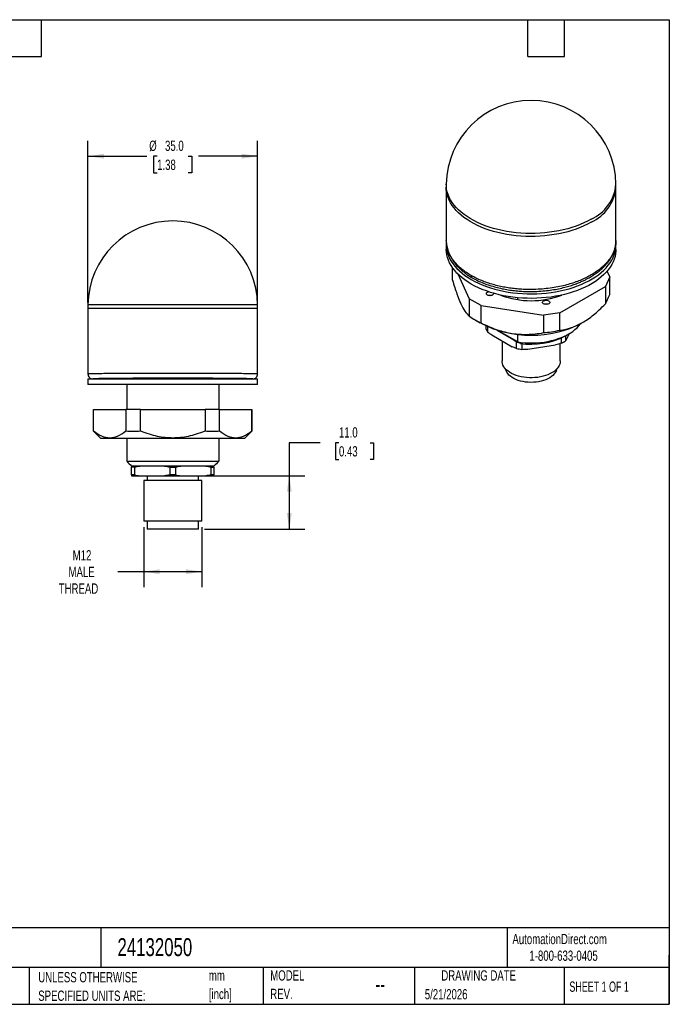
# Model space of a CAD drawing. Header units: millimetres. Extents: x 6 to 273, y 6 to 210.
# Tile 2 of 2: x 139 to 273, y 6 to 210. Entities that reach past the tile are written whole.
import ezdxf

# ---------------------------------------------------------------- set-up
doc = ezdxf.new("R2010")
doc.units = ezdxf.units.MM
doc.linetypes.add('SLD-Solid', pattern=[0])
doc.layers.add('DIMENSIONS', color=140, linetype='SLD-Solid', lineweight=25)
doc.layers.add('TEXT', color=140, linetype='SLD-Solid', lineweight=25)
doc.styles.add('SLDTEXTSTYLE0', font='TXT', dxfattribs={"width": 0.7})
doc.styles.add('SLDTEXTSTYLE1', font='TXT', dxfattribs={"width": 0.65})
doc.dimstyles.new('SLDDIMSTYLE2', dxfattribs={"dimtxt": 2.158008, "dimasz": 3.302, "dimexe": 0, "dimexo": 0.0625, "dimgap": 0.539502, "dimtad": 0, "dimtih": 1, "dimtoh": 1, "dimdec": 1, "dimrnd": 1e-09, "dimzin": 12, "dimdsep": 46, "dimtxsty": 'SLDTEXTSTYLE0', "dimsah": 1, "dimcen": 0.09, "dimadec": 0, "dimazin": 3, "dimtfac": 1, "dimtdec": 1, "dimtofl": 0, "dimtmove": 0, "dimatfit": 3, "dimfxl": 0, "dimfrac": 2, "dimtolj": 1, "dimtzin": 12, "dimarcsym": 0})
doc.dimstyles.new('SLDDIMSTYLE3', dxfattribs={"dimtxt": 2.158008, "dimasz": 3.302, "dimexe": 0, "dimexo": 0.0625, "dimgap": 0.539502, "dimtad": 0, "dimtih": 1, "dimtoh": 1, "dimdec": 1, "dimrnd": 1e-09, "dimzin": 4, "dimdsep": 46, "dimtxsty": 'SLDTEXTSTYLE0', "dimsah": 1, "dimcen": 0.09, "dimadec": 0, "dimazin": 1, "dimtfac": 1, "dimtdec": 1, "dimtofl": 0, "dimtmove": 0, "dimatfit": 3, "dimfxl": 0, "dimfrac": 2, "dimtolj": 1, "dimtzin": 12, "dimarcsym": 0})

# ---------------------------------------------------------------- blocks, each defined once
blk = doc.blocks.new('SW_NOTE_0')
at = {"layer": 'TEXT', "color": 0, "char_height": 2.117, "attachment_point": 1, "style": 'SLDTEXTSTYLE0'}
for s, insert in [('mm', (0, 2.73)), ('[inch]', (0, -1.09))]:
    blk.add_mtext(s, dxfattribs=dict(at, insert=insert))
blk = doc.blocks.new('SW_NOTE_0_1')
at = {"layer": 'TEXT', "color": 0, "char_height": 2.1167, "attachment_point": 1, "style": 'SLDTEXTSTYLE0'}
for s, insert in [('UNLESS OTHERWISE', (0, 2.73)), ('SPECIFIED UNITS ARE:', (0, -1.09))]:
    blk.add_mtext(s, dxfattribs=dict(at, insert=insert))
blk = doc.blocks.new('SW_NOTE_0_6')
at = {"layer": 'TEXT', "color": 0, "char_height": 2.117, "attachment_point": 1, "style": 'SLDTEXTSTYLE0'}
for s, insert in [('MODEL', (0, 2.73)), ('REV.', (0, -1.09))]:
    blk.add_mtext(s, dxfattribs=dict(at, insert=insert))
blk = doc.blocks.new('_D_5')
at = {"layer": 'DIMENSIONS'}
for p, q in [((153.12, 151.19), (153.12, 184.55)), ((188.13, 151.19), (188.13, 184.55)), ((153.12, 181.37), (165.27, 181.37)), ((167.39, 181.37), (166.66, 181.37)), ((166.66, 181.37), (166.66, 177.94)), ((173.8, 181.37), (174.52, 181.37)), ((174.52, 181.37), (174.52, 177.94)), ((188.13, 181.37), (175.91, 181.37)), ((166.66, 177.94), (167.39, 177.94)), ((174.52, 177.94), (173.8, 177.94))]:
    blk.add_line(p, q, dxfattribs=at)
for points in [[(153.12, 181.37), (156.42, 180.87), (156.42, 181.88)], [(188.13, 181.37), (184.83, 181.88), (184.83, 180.87)]]:
    blk.add_solid(points, dxfattribs=at)
at = {"layer": 'DIMENSIONS', "char_height": 2.117, "attachment_point": 1, "style": 'SLDTEXTSTYLE0'}
for s, insert in [('%%c', (165.76, 184.59)), ('35.0', (169.02, 184.59)), ('1.38', (167.39, 180.67))]:
    blk.add_mtext(s, dxfattribs=dict(at, insert=insert))
blk = doc.blocks.new('_D_6')
at = {"layer": 'DIMENSIONS'}
for p, q in [((164.62, 104.81), (164.62, 92.46)), ((176.62, 104.81), (176.62, 92.46)), ((164.62, 95.63), (159.3, 95.63)), ((176.62, 95.63), (164.62, 95.63))]:
    blk.add_line(p, q, dxfattribs=at)
for points in [[(164.62, 95.63), (167.92, 95.12), (167.92, 96.14)], [(176.62, 95.63), (173.32, 96.14), (173.32, 95.12)]]:
    blk.add_solid(points, dxfattribs=at)
at = {"layer": 'DIMENSIONS', "char_height": 2.117, "attachment_point": 1, "style": 'SLDTEXTSTYLE0'}
for s, insert in [('M12', (149.97, 100.07)), ('MALE', (149.12, 96.64)), ('THREAD', (147.1, 93.21))]:
    blk.add_mtext(s, dxfattribs=dict(at, insert=insert))
blk = doc.blocks.new('_D_7')
at = {"layer": 'DIMENSIONS'}
for p, q in [((201.01, 122.23), (194.66, 122.23)), ((194.66, 122.23), (194.66, 115.42)), ((204.9, 122.23), (204.18, 122.23)), ((204.18, 122.23), (204.18, 118.8)), ((211.31, 122.23), (212.04, 122.23)), ((212.04, 122.23), (212.04, 118.8)), ((204.18, 118.8), (204.9, 118.8)), ((212.04, 118.8), (211.31, 118.8)), ((178.7, 115.42), (197.84, 115.42)), ((194.66, 115.42), (194.66, 104.42)), ((177.19, 104.42), (197.84, 104.42))]:
    blk.add_line(p, q, dxfattribs=at)
for points in [[(194.66, 115.42), (194.15, 112.12), (195.17, 112.12)], [(194.66, 104.42), (195.17, 107.72), (194.15, 107.72)]]:
    blk.add_solid(points, dxfattribs=at)
at = {"layer": 'DIMENSIONS', "char_height": 2.117, "attachment_point": 1, "style": 'SLDTEXTSTYLE0'}
for s, insert in [('11.0', (204.9, 125.44)), ('0.43', (204.9, 121.53))]:
    blk.add_mtext(s, dxfattribs=dict(at, insert=insert))

msp = doc.modelspace()

# ---------------------------------------------------------------- linework, layer by layer
for p, q in [((227.05, 175.59), (227.04, 174.98)), ((262.05, 174.98), (262.04, 175.59)), ((227.05, 174.65), (227.05, 163.97)), ((262.05, 163.97), (262.05, 174.65)), ((227.05, 163.07), (227.05, 162.14)), ((262.05, 162.14), (262.05, 163.07)), ((228.33, 155.8), (228.33, 158.34)), ((229.41, 157.07), (231.78, 151.97)), ((260.76, 156.45), (260.21, 157.64)), ((250.44, 149.08), (259.86, 154.52)), ((260.76, 156.45), (259.86, 154.52)), ((259.86, 154.52), (259.86, 150.92)), ((260.76, 152.85), (260.76, 156.45)), ((153.12, 150.67), (153.12, 149.92)), ((170.62, 150.67), (153.12, 150.67)), ((188.12, 150.67), (170.62, 150.67)), ((188.13, 149.92), (188.12, 150.67)), ((234.23, 150.55), (231.78, 151.97)), ((231.78, 151.97), (231.78, 148.37)), ((234.23, 150.55), (247.09, 148.56)), ((234.23, 146.96), (234.23, 150.55)), ((241.75, 152.17), (241.75, 151.78)), ((153.12, 149.92), (153.12, 136.39)), ((170.62, 149.92), (153.12, 149.92)), ((188.13, 149.92), (170.62, 149.92)), ((188.12, 136.39), (188.12, 149.92)), ((250.44, 149.08), (247.09, 148.56)), ((247.09, 148.56), (247.09, 144.96)), ((250.44, 145.48), (250.44, 149.08)), ((233, 147.59), (234.06, 146.98)), ((235.24, 145.8), (235.24, 146.37)), ((255.03, 146.98), (255.15, 147.05)), ((235.53, 146.23), (235.53, 145.16)), ((236.44, 144.48), (240.63, 142.07)), ((237.53, 145.49), (240.63, 143.7)), ((237.53, 145.49), (241.75, 143.05)), ((242.26, 142.76), (237.53, 145.49)), ((241.75, 144.62), (241.75, 143.05)), ((251.62, 144.29), (252.32, 144.7)), ((251.66, 144.32), (251.66, 143.26)), ((251.99, 143.82), (252.43, 144.76)), ((238.55, 143.27), (238.55, 139.12)), ((241.53, 141.69), (241.53, 143.02)), ((242.65, 142.71), (242.65, 141.52)), ((243.89, 141.56), (249.6, 142.45)), ((250.55, 139.12), (250.55, 142.7)), ((250.84, 142.79), (250.84, 143.89)), ((153.12, 136.42), (153.12, 136.42)), ((153.12, 135.42), (153.12, 134.28)), ((153.12, 135.42), (188.12, 135.42)), ((188.12, 134.28), (153.12, 134.28)), ((161.12, 134.28), (161.12, 129.11)), ((178.21, 135.47), (178.15, 135.42)), ((180.12, 134.28), (180.12, 129.11)), ((188.12, 134.28), (188.12, 135.42)), ((154.3, 124.7), (154.3, 129.11)), ((154.3, 129.11), (160.96, 129.11)), ((160.96, 129.11), (160.96, 124.7)), ((163.96, 129.11), (160.96, 129.11)), ((163.96, 124.7), (163.96, 129.11)), ((163.96, 129.11), (177.28, 129.11)), ((177.28, 129.11), (177.28, 124.7)), ((180.28, 129.11), (177.28, 129.11)), ((180.28, 124.7), (180.28, 129.11)), ((180.28, 129.11), (186.94, 129.11)), ((186.94, 129.11), (186.94, 124.7)), ((186.94, 124.7), (186.94, 129.11)), ((186.94, 129.11), (186.94, 129.11)), ((154.3, 124.61), (155.8, 123.11)), ((185.44, 123.11), (186.94, 124.61)), ((185.44, 123.11), (155.8, 123.11)), ((161.12, 123.11), (161.12, 118.42)), ((180.12, 123.11), (180.12, 118.42)), ((161.12, 118.42), (180.12, 118.42)), ((179.12, 117.42), (162.12, 117.42)), ((162.7, 117.23), (162.12, 117.23)), ((162.12, 115.61), (162.12, 117.23)), ((162.7, 117.23), (162.7, 115.61)), ((170.05, 117.23), (171.2, 117.23)), ((170.05, 115.61), (170.05, 117.23)), ((171.2, 117.23), (171.2, 115.61)), ((178.55, 115.61), (178.55, 117.23)), ((178.55, 117.23), (179.12, 117.23)), ((179.12, 117.23), (179.12, 115.61)), ((162.7, 115.61), (162.12, 115.61)), ((162.12, 115.42), (163.81, 115.42)), ((163.81, 115.42), (168.93, 115.42)), ((164.62, 114.42), (164.62, 106.08)), ((176.62, 114.42), (164.62, 114.42)), ((165.32, 115.42), (165.32, 114.42)), ((168.93, 115.42), (172.31, 115.42)), ((171.2, 115.61), (170.05, 115.61)), ((172.31, 115.42), (177.43, 115.42)), ((175.92, 114.42), (175.92, 115.42)), ((176.62, 106.08), (176.62, 114.42)), ((177.43, 115.42), (179.12, 115.42)), ((179.12, 115.61), (178.55, 115.61)), ((176.62, 106.08), (164.62, 106.08)), ((165.32, 106.08), (165.32, 104.42)), ((175.92, 104.42), (175.92, 106.08)), ((175.92, 104.42), (165.32, 104.42))]:
    msp.add_line(p, q)
at = {"flags": 128}
for points in [[(256.92, 167.77), (256.2, 167.37), (255.45, 167.01), (254.65, 166.66), (253.83, 166.35), (252.97, 166.06), (252.09, 165.8), (251.19, 165.56), (250.26, 165.36), (249.32, 165.19), (248.35, 165.05), (247.38, 164.94), (246.4, 164.86), (245.41, 164.82), (244.42, 164.81), (243.43, 164.83), (242.44, 164.88), (241.46, 164.97), (240.49, 165.08), (239.54, 165.23), (238.6, 165.41), (237.67, 165.62), (236.77, 165.86), (235.9, 166.13), (235.05, 166.42), (234.24, 166.75), (233.45, 167.1), (232.7, 167.47), (231.99, 167.87), (231.32, 168.29), (230.69, 168.73), (230.11, 169.2), (229.57, 169.68), (229.08, 170.17), (228.64, 170.69), (228.26, 171.21), (227.92, 171.75), (227.64, 172.3), (227.41, 172.85), (227.23, 173.42), (227.11, 173.99), (227.05, 174.56), (227.04, 174.98)], [(256.92, 168.38), (256.2, 167.99), (255.44, 167.62), (254.65, 167.28), (253.83, 166.96), (252.97, 166.67), (252.09, 166.41), (251.18, 166.18), (250.26, 165.98), (249.31, 165.81), (248.35, 165.67), (247.38, 165.56), (246.4, 165.48), (245.41, 165.44), (244.42, 165.43), (243.43, 165.45), (242.45, 165.5), (241.47, 165.58), (240.5, 165.7), (239.54, 165.85), (238.6, 166.03), (237.68, 166.24), (236.78, 166.48), (235.9, 166.74), (235.06, 167.04), (234.24, 167.36), (233.46, 167.71), (232.71, 168.09), (232, 168.49), (231.33, 168.91), (230.7, 169.35), (230.12, 169.81), (229.58, 170.29), (229.09, 170.79), (228.65, 171.3), (228.26, 171.83), (227.93, 172.37), (227.64, 172.91), (227.41, 173.47), (227.24, 174.03), (227.12, 174.6), (227.06, 175.17), (227.05, 175.59)], [(227.06, 163.43), (227.05, 163.11), (227.07, 162.54), (227.15, 161.97), (227.29, 161.41), (227.48, 160.85), (227.72, 160.29), (228.02, 159.75), (228.37, 159.21), (228.78, 158.69), (229.23, 158.18), (229.74, 157.69), (230.29, 157.21), (230.89, 156.76), (231.53, 156.32), (232.21, 155.91), (232.93, 155.52), (233.69, 155.15), (234.48, 154.81), (235.31, 154.49), (236.17, 154.2), (237.05, 153.95), (237.96, 153.71), (238.88, 153.51), (239.83, 153.34), (240.79, 153.21), (241.76, 153.1), (242.74, 153.02), (243.73, 152.98), (244.72, 152.97), (245.71, 152.99), (246.7, 153.05), (247.68, 153.13), (248.65, 153.25), (249.6, 153.4), (250.54, 153.58), (251.46, 153.79), (252.36, 154.03), (253.23, 154.3), (254.08, 154.6), (254.89, 154.93), (255.68, 155.28), (256.42, 155.65), (257.13, 156.05), (257.8, 156.48), (258.42, 156.92), (259, 157.38), (259.54, 157.86), (260.03, 158.36), (260.46, 158.88), (260.85, 159.4), (261.18, 159.94), (261.46, 160.49), (261.69, 161.05), (261.86, 161.61), (261.98, 162.18), (262.04, 162.75), (262.04, 163.32), (262.03, 163.49)], [(262.05, 162.14), (262.04, 161.82), (261.98, 161.25), (261.86, 160.68), (261.69, 160.11), (261.46, 159.56), (261.18, 159.01), (260.85, 158.47), (260.46, 157.94), (260.03, 157.43), (259.54, 156.93), (259, 156.45), (258.42, 155.99), (257.8, 155.55), (257.13, 155.12), (256.42, 154.72), (255.68, 154.35), (254.89, 154), (254.08, 153.67), (253.23, 153.37), (252.36, 153.1), (251.46, 152.86), (250.54, 152.65), (249.6, 152.47), (248.65, 152.32), (247.68, 152.2), (246.7, 152.12), (245.71, 152.06), (244.72, 152.04), (243.73, 152.05), (242.74, 152.09), (241.76, 152.17), (240.79, 152.28), (239.83, 152.41), (238.88, 152.58), (237.96, 152.78), (237.05, 153.01), (236.17, 153.27), (235.31, 153.56), (234.48, 153.88), (233.69, 154.22), (232.93, 154.59), (232.21, 154.98), (231.53, 155.39), (230.89, 155.83), (230.29, 156.28), (229.74, 156.76), (229.23, 157.25), (228.78, 157.76), (228.37, 158.28), (228.02, 158.82), (227.72, 159.36), (227.48, 159.91), (227.29, 160.48), (227.15, 161.04), (227.07, 161.61), (227.05, 162.14)], [(235.53, 152.72), (235.41, 152.81), (235.33, 152.92), (235.31, 153.04), (235.34, 153.16), (235.43, 153.26), (235.57, 153.35), (235.73, 153.41)], [(236.8, 153.08), (236.81, 153.07), (236.8, 152.95), (236.74, 152.84), (236.62, 152.74), (236.47, 152.66), (236.29, 152.61), (236.08, 152.59), (235.88, 152.6), (235.69, 152.65), (235.53, 152.72)], [(247.84, 150.81), (247.64, 150.8), (247.44, 150.82), (247.25, 150.86), (247.1, 150.94), (246.98, 151.04), (246.91, 151.15), (246.9, 151.27), (246.95, 151.38), (247.04, 151.49), (247.18, 151.57), (247.36, 151.63), (247.56, 151.66), (247.76, 151.66), (247.96, 151.63), (248.13, 151.56), (248.27, 151.48), (248.36, 151.37), (248.4, 151.26), (248.38, 151.14), (248.31, 151.03), (248.19, 150.93), (248.03, 150.86), (247.84, 150.81)], [(241.75, 143.05), (242.52, 142.95), (243.3, 142.88), (244.09, 142.85), (244.88, 142.85), (245.67, 142.88), (246.45, 142.94), (247.23, 143.03), (247.99, 143.16), (248.73, 143.32), (249.45, 143.51), (250.14, 143.73), (250.81, 143.97), (251.44, 144.25), (252.04, 144.54), (252.6, 144.87), (253.12, 145.21), (253.59, 145.58), (254.02, 145.96), (254.39, 146.36), (254.72, 146.78), (254.75, 146.82)], [(250.55, 139.12), (250.52, 138.82), (250.45, 138.49), (250.32, 138.17), (250.13, 137.85), (249.89, 137.54), (249.6, 137.25), (249.27, 136.98), (248.89, 136.73), (248.47, 136.5), (248.01, 136.29), (247.52, 136.11), (247.01, 135.96), (246.47, 135.84), (245.91, 135.74), (245.34, 135.68), (244.76, 135.66), (244.18, 135.66), (243.61, 135.7), (243.04, 135.76), (242.49, 135.86), (241.95, 135.99), (241.44, 136.15), (240.96, 136.34), (240.51, 136.55), (240.1, 136.79), (239.73, 137.05), (239.41, 137.32), (239.14, 137.62), (238.91, 137.93), (238.74, 138.25), (238.62, 138.58), (238.56, 138.91), (238.55, 139.12)], [(249.82, 137.47), (249.79, 137.33), (249.69, 137.02), (249.53, 136.72), (249.32, 136.43), (249.05, 136.15), (248.74, 135.89), (248.39, 135.65), (247.99, 135.44), (247.56, 135.24), (247.1, 135.08), (246.61, 134.94), (246.09, 134.83), (245.56, 134.76), (245.02, 134.71), (244.48, 134.7), (243.93, 134.72), (243.39, 134.77), (242.87, 134.86), (242.36, 134.97), (241.88, 135.12), (241.42, 135.29), (241, 135.49), (240.61, 135.71), (240.27, 135.96), (239.97, 136.22), (239.72, 136.5), (239.52, 136.79), (239.37, 137.1), (239.28, 137.41), (239.27, 137.47)]]:
    msp.add_lwpolyline(points, dxfattribs=at)
for centre, radius, start, end in [((244.55, 175.4), 17.5, 0.6123, 179.3877), ((253.3, 176.38), 8.78, 294.3412, 354.813), ((253.3, 175.77), 8.78, 294.3412, 354.813), ((170.62, 150.52), 17.5, 0.5, 179.5), ((236.06, 151.37), 1.27, 78.6646, 101.3354), ((244.55, 169.22), 17.66, 249.0997, 290.9003), ((247.65, 149.58), 1.27, 78.6666, 101.3334), ((244.55, 167.12), 22.71, 242.5142, 297.4871), ((238.84, 147.08), 3.83, 199.5933, 210.2036), ((244.6, 157.75), 15.18, 261.1341, 297.5412), ((244.38, 157.78), 15.03, 259.0867, 260.5766), ((246.78, 150.77), 8.95, 296.9874, 303.0072), ((244.44, 156.77), 15.36, 259.1067, 263.3073)]:
    msp.add_arc(centre, radius, start, end)
for major_axis, start_param, end_param in [((16.5, 0), 6.282656, 9.425307), ((11.5, 0), 0.000379, 3.141213)]:
    msp.add_ellipse((170.62, 135.42), major_axis=major_axis, ratio=0.008727, start_param=start_param, end_param=end_param)
for points, knots in [([(227.04, 164), (227.05, 163.75), (227.05, 163.42), (227.11, 163.09), (227.12, 163.01)], [0, 0, 0, 0, 0.756705, 1, 1, 1, 1]), ([(232.17, 156.75), (231.84, 156.95), (231.18, 157.36), (230.31, 158.02), (229.54, 158.7), (228.88, 159.4), (228.33, 160.11), (227.88, 160.83), (227.53, 161.55), (227.28, 162.28), (227.09, 163.08), (227.06, 163.64), (227.05, 163.97)], [0, 0, 0, 0, 0.1051542, 0.2084118, 0.3097726, 0.4092366, 0.5068038, 0.6024742, 0.6962475, 0.7881239, 0.8781033, 1, 1, 1, 1]), ([(227.13, 162.98), (227.15, 162.85), (227.2, 162.52), (227.33, 162.04), (227.49, 161.55), (227.66, 161.15), (227.81, 160.83), (227.95, 160.56), (228.09, 160.32), (228.23, 160.1), (228.37, 159.87), (228.55, 159.63), (228.76, 159.35), (229.02, 159.02), (229.36, 158.64), (229.79, 158.21), (230.33, 157.73), (230.95, 157.22), (231.64, 156.74), (232.14, 156.43), (232.38, 156.29)], [0, 0, 0, 0, 0.050973, 0.125535, 0.189432, 0.242685, 0.285318, 0.322561, 0.353763, 0.385424, 0.417541, 0.450114, 0.491467, 0.53748, 0.594309, 0.661994, 0.740495, 0.828159, 0.915204, 1, 1, 1, 1]), ([(262.04, 163.97), (262.04, 163.94), (262.07, 163.59), (261.96, 162.91), (261.72, 161.95), (261.31, 161.04), (260.78, 160.19), (260.15, 159.4), (259.43, 158.67), (258.65, 158.01), (257.81, 157.41), (256.93, 156.86), (255.98, 156.35), (254.93, 155.86), (253.78, 155.41), (252.51, 154.99), (251.14, 154.62), (249.65, 154.31), (248.07, 154.07), (246.4, 153.92), (244.66, 153.85), (243.06, 153.88), (241.64, 153.98), (240.4, 154.12), (239.16, 154.32), (237.92, 154.57), (236.7, 154.88), (235.5, 155.26), (234.34, 155.69), (233.21, 156.18), (232.52, 156.56), (232.17, 156.75)], [0, 0, 0, 0, 0.003161, 0.045535, 0.086487, 0.126016, 0.164124, 0.200809, 0.236071, 0.269911, 0.302329, 0.333324, 0.36432, 0.396738, 0.430579, 0.465843, 0.502528, 0.540636, 0.580166, 0.621117, 0.663491, 0.707287, 0.737281, 0.767908, 0.799167, 0.831059, 0.863583, 0.896739, 0.930527, 0.964947, 1, 1, 1, 1]), ([(232.38, 156.29), (232.76, 156.08), (233.51, 155.68), (234.73, 155.16), (235.98, 154.71), (237.26, 154.34), (238.54, 154.03), (239.82, 153.8), (241.09, 153.63), (242.34, 153.51), (243.74, 153.45), (245.28, 153.45), (246.93, 153.54), (248.46, 153.72), (249.87, 153.95), (251.16, 154.23), (252.32, 154.55), (253.36, 154.88), (254.27, 155.22), (255.07, 155.56), (255.74, 155.88), (256.28, 156.16), (256.72, 156.41), (257.05, 156.61), (257.27, 156.75), (257.43, 156.85), (257.6, 156.96), (257.85, 157.13), (258.19, 157.37), (258.6, 157.69), (259.02, 158.04), (259.48, 158.47), (259.93, 158.93), (260.34, 159.42), (260.68, 159.87), (260.91, 160.23), (261.09, 160.53), (261.23, 160.79), (261.4, 161.12), (261.57, 161.53), (261.75, 162.02), (261.91, 162.6), (262.02, 163.24), (262.03, 163.7), (262.04, 163.94)], [0, 0, 0, 0, 0.038461, 0.075862, 0.112204, 0.147487, 0.181711, 0.214884, 0.247014, 0.2781, 0.308142, 0.351231, 0.39197, 0.430377, 0.46646, 0.500219, 0.53165, 0.560755, 0.587536, 0.611759, 0.63287, 0.65084, 0.665664, 0.677337, 0.685858, 0.689193, 0.69441, 0.703937, 0.717033, 0.733705, 0.752434, 0.769824, 0.795547, 0.817186, 0.836027, 0.854469, 0.863559, 0.874097, 0.887683, 0.904324, 0.924027, 0.946797, 0.972635, 1, 1, 1, 1]), ([(232.17, 156.75), (232.18, 156.65), (232.21, 156.46), (232.31, 156.3), (232.38, 156.29), (232.39, 156.29)], [0, 0, 0, 0, 0.493332, 0.98669, 1, 1, 1, 1]), ([(228.33, 155.8), (228.65, 154.72), (228.94, 153.8), (229.51, 152.2), (229.78, 151.52), (230.33, 150.34), (230.6, 149.84), (231.17, 148.99), (231.46, 148.64), (231.78, 148.37)], [0, 0, 0, 0, 0.25, 0.25, 0.5, 0.5, 0.75, 0.75, 1, 1, 1, 1]), ([(250.44, 145.48), (251.3, 145.57), (252.1, 145.75), (253.65, 146.27), (254.4, 146.61), (255.9, 147.48), (256.65, 148), (258.2, 149.27), (259, 150.02), (259.86, 150.92)], [0, 0, 0, 0, 0.25, 0.25, 0.5, 0.5, 0.75, 0.75, 1, 1, 1, 1]), ([(234.23, 146.96), (235.4, 146.37), (236.5, 145.92), (238.61, 145.21), (239.64, 144.96), (241.69, 144.65), (242.71, 144.58), (244.83, 144.63), (245.92, 144.74), (247.09, 144.96)], [0, 0, 0, 0, 0.25, 0.25, 0.5, 0.5, 0.75, 0.75, 1, 1, 1, 1]), ([(153.21, 136.43), (153.2, 136.43), (153.13, 136.43), (153.12, 136.42), (153.12, 136.42)], [0, 0, 0, 0, 0.1442599, 1, 1, 1, 1]), ([(153.12, 136.42), (153.12, 136.16), (153.23, 135.9), (153.6, 135.53), (153.86, 135.42), (154.12, 135.42)], [0, 0, 0, 0, 0.5, 0.5, 1, 1, 1, 1]), ([(153.21, 136.43), (153.18, 136.4), (153.14, 136.32), (153.14, 136.24), (153.15, 136.2)], [0, 0, 0, 0, 0.500155, 1, 1, 1, 1]), ([(153.18, 136.43), (153.18, 136.43), (153.18, 136.43), (153.2, 136.43), (153.21, 136.43)], [0, 0, 0, 0, 0.000063, 1, 1, 1, 1]), ([(188.03, 136.43), (187.99, 136.44), (187.9, 136.44), (187.62, 136.45), (187.25, 136.46), (186.77, 136.47), (186.22, 136.48), (185.59, 136.49), (184.89, 136.5), (184.02, 136.51), (182.94, 136.52), (181.63, 136.53), (180.27, 136.54), (178.86, 136.54), (177.44, 136.55), (176.02, 136.56), (174.62, 136.56), (173.25, 136.56), (171.92, 136.56), (170.62, 136.56), (169.32, 136.56), (167.99, 136.56), (166.62, 136.56), (165.22, 136.56), (163.8, 136.55), (162.38, 136.54), (160.98, 136.54), (159.61, 136.53), (158.3, 136.52), (157.22, 136.51), (156.35, 136.5), (155.66, 136.49), (155.03, 136.48), (154.47, 136.47), (154, 136.46), (153.62, 136.45), (153.34, 136.44), (153.25, 136.44), (153.21, 136.43)], [0, 0, 0, 0, 0.022789, 0.049789, 0.076284, 0.102273, 0.127758, 0.152736, 0.17721, 0.201178, 0.236175, 0.270035, 0.302759, 0.334346, 0.364797, 0.394112, 0.422289, 0.449331, 0.475235, 0.500002, 0.524771, 0.550676, 0.577718, 0.605896, 0.635211, 0.665662, 0.697249, 0.729973, 0.763833, 0.79883, 0.822798, 0.847271, 0.87225, 0.897734, 0.923723, 0.950217, 0.977217, 1, 1, 1, 1]), ([(187.12, 135.42), (187.38, 135.42), (187.64, 135.53), (188.01, 135.9), (188.12, 136.16), (188.12, 136.42)], [0, 0, 0, 0, 0.5, 0.5, 1, 1, 1, 1]), ([(188.12, 136.42), (188.12, 136.42), (188.11, 136.43), (188.04, 136.43), (188.03, 136.43)], [0, 0, 0, 0, 0.855885, 1, 1, 1, 1]), ([(188.1, 136.2), (188.1, 136.24), (188.11, 136.32), (188.06, 136.4), (188.04, 136.43)], [0, 0, 0, 0, 0.4998287, 1, 1, 1, 1]), ([(176.22, 135.42), (176.45, 135.43), (177.15, 135.44), (177.78, 135.46), (178.21, 135.47)], [0, 0, 0, 0, 0.320968, 1, 1, 1, 1]), ([(154.3, 124.62), (154.3, 124.62), (154.3, 124.6), (154.3, 124.66), (154.3, 124.7)], [0, 0, 0, 0, 0.118383, 1, 1, 1, 1]), ([(154.3, 124.7), (154.91, 124.21), (155.47, 123.86), (156.57, 123.4), (157.1, 123.29), (158.16, 123.29), (158.69, 123.4), (159.79, 123.86), (160.35, 124.21), (160.96, 124.7)], [0, 0, 0, 0, 0.25, 0.25, 0.5, 0.5, 0.75, 0.75, 1, 1, 1, 1]), ([(163.96, 124.7), (165.17, 124.21), (166.31, 123.86), (168.5, 123.4), (169.56, 123.29), (171.68, 123.29), (172.74, 123.4), (174.93, 123.86), (176.07, 124.21), (177.28, 124.7)], [0, 0, 0, 0, 0.25, 0.25, 0.5, 0.5, 0.75, 0.75, 1, 1, 1, 1]), ([(180.28, 124.7), (180.89, 124.21), (181.45, 123.86), (182.55, 123.4), (183.08, 123.29), (184.14, 123.29), (184.67, 123.4), (185.77, 123.86), (186.33, 124.21), (186.94, 124.7)], [0, 0, 0, 0, 0.25, 0.25, 0.5, 0.5, 0.75, 0.75, 1, 1, 1, 1])]:
    msp.add_open_spline(points, degree=3, knots=knots)
for points in [[(259.86, 150.92), (260.16, 151.47), (260.46, 152.1), (260.76, 152.85)], [(231.78, 148.37), (232.6, 147.8), (233.41, 147.33), (234.23, 146.96)], [(235.53, 145.16), (235.84, 144.93), (236.14, 144.7), (236.44, 144.48)], [(247.09, 144.96), (248.22, 145.04), (249.32, 145.21), (250.44, 145.48)], [(240.63, 143.7), (240.93, 143.48), (241.23, 143.25), (241.53, 143.02)], [(241.75, 143.05), (241.92, 142.95), (242.09, 142.85), (242.26, 142.76)], [(250.84, 142.79), (250.43, 142.67), (250.02, 142.55), (249.6, 142.45)], [(251.66, 143.26), (251.77, 143.44), (251.88, 143.63), (251.99, 143.82)], [(241.53, 141.69), (241.23, 141.81), (240.93, 141.93), (240.63, 142.07)], [(242.65, 141.52), (243.06, 141.53), (243.47, 141.54), (243.89, 141.56)], [(160.96, 124.7), (161.97, 124.58), (162.95, 124.58), (163.96, 124.7)], [(177.28, 124.7), (178.29, 124.58), (179.27, 124.58), (180.28, 124.7)], [(186.94, 124.7), (186.94, 124.64), (186.94, 124.61), (186.94, 124.61)], [(186.94, 124.61), (186.94, 124.61), (186.94, 124.64), (186.94, 124.7)], [(161.12, 118.42), (161.45, 118.09), (161.79, 117.75), (162.12, 117.42)], [(180.12, 118.42), (179.79, 118.09), (179.45, 117.75), (179.12, 117.42)], [(162.12, 117.42), (162.12, 117.37), (162.12, 117.3), (162.12, 117.23)], [(162.7, 117.23), (163.07, 117.3), (163.44, 117.37), (163.81, 117.42)], [(168.93, 117.42), (169.31, 117.37), (169.68, 117.3), (170.05, 117.23)], [(171.2, 117.23), (171.57, 117.3), (171.94, 117.37), (172.31, 117.42)], [(177.43, 117.42), (177.81, 117.37), (178.18, 117.3), (178.55, 117.23)], [(179.12, 117.23), (179.12, 117.3), (179.12, 117.37), (179.12, 117.42)], [(162.12, 115.61), (162.12, 115.54), (162.12, 115.47), (162.12, 115.42)], [(162.7, 115.61), (163.07, 115.54), (163.44, 115.47), (163.81, 115.42)], [(170.05, 115.61), (169.68, 115.54), (169.31, 115.47), (168.93, 115.42)], [(171.2, 115.61), (171.57, 115.54), (171.94, 115.47), (172.31, 115.42)], [(178.55, 115.61), (178.18, 115.54), (177.81, 115.47), (177.43, 115.42)], [(179.12, 115.42), (179.12, 115.47), (179.12, 115.54), (179.12, 115.61)]]:
    msp.add_open_spline(points, degree=3)
at = {"layer": 'TEXT'}
for p, q in [((6.35, 209.55), (273.05, 209.55)), ((143.51, 201.93), (143.51, 209.55)), ((243.84, 201.93), (243.84, 209.55)), ((251.46, 201.93), (251.46, 209.55)), ((273.05, 209.55), (273.05, 6.35)), ((135.89, 201.93), (143.51, 201.93)), ((243.84, 201.93), (251.46, 201.93)), ((273.05, 22.13), (6.35, 22.13)), ((155.76, 22.13), (155.76, 13.97)), ((239.58, 22.13), (239.58, 13.97)), ((273.05, 6.35), (273.05, 16.51)), ((273.05, 13.97), (6.35, 13.97)), ((141, 13.97), (141, 6.35)), ((189.3, 13.97), (189.3, 6.35)), ((220.47, 13.97), (220.47, 6.35)), ((251.35, 13.97), (251.35, 6.35)), ((6.35, 6.35), (273.05, 6.35))]:
    msp.add_line(p, q, dxfattribs=at)

# ---------------------------------------------------------------- block references
for name, p in [('SW_NOTE_0_1', (142.87, 10.27)), ('SW_NOTE_0', (178.06, 10.63)), ('SW_NOTE_0_6', (190.73, 10.64))]:
    msp.add_blockref(name, p, dxfattribs=at)

# ---------------------------------------------------------------- texts
for s, insert, char_height, attachment_point, style in [('AutomationDirect.com', (240.69, 20.88), 2.1167, 1, 'SLDTEXTSTYLE0'), ('24132050', (159.21, 20), 3.704, 1, 'SLDTEXTSTYLE0'), ('1-800-633-0405', (244.19, 17.44), 2.1167, 1, 'SLDTEXTSTYLE0'), ('DRAWING DATE', (233.73, 13.36), 2.1167, 2, 'SLDTEXTSTYLE0'), ('--', (212.43, 12.08), 3.175, 1, 'SLDTEXTSTYLE0'), ('SHEET 1 OF 1', (252.44, 11.05), 2.1167, 1, 'SLDTEXTSTYLE1'), ('5/21/2026', (222.61, 9.49), 2.117, 1, 'SLDTEXTSTYLE0')]:
    msp.add_mtext(s, dxfattribs=dict(at, insert=insert, char_height=char_height, attachment_point=attachment_point, style=style))

# ---------------------------------------------------------------- dimensions: what is measured, and where the dimension line sits
at = {"layer": 'DIMENSIONS'}
for base, p1, p2, text, dimstyle, picture, middle in [((188.13, 181.37), (153.12, 149.92), (188.13, 149.92), '%%c<>', 'SLDDIMSTYLE3', '_D_5', (170.59, 181.37)), ((164.62, 95.63), (176.62, 106.08), (164.62, 106.08), 'M12\\PMALE\\PTHREAD', 'SLDDIMSTYLE2', '_D_6', (152.96, 95.63))]:
    dim = msp.add_linear_dim(base=base, p1=p1, p2=p2, text=text, dimstyle=dimstyle, dxfattribs=at)
    dim.commit()
    dim.dimension.update_dxf_attribs({"geometry": picture, "text_midpoint": middle, "dimtype": 160})
dim = msp.add_linear_dim(base=(194.66, 104.42), p1=(177.43, 115.42), p2=(175.92, 104.42), angle=90, dimstyle='SLDDIMSTYLE3', dxfattribs=at)
dim.commit()
dim.dimension.update_dxf_attribs({"geometry": '_D_7', "text_midpoint": (194.66, 122.23), "dimtype": 160})

doc.saveas('drawing.dxf')
